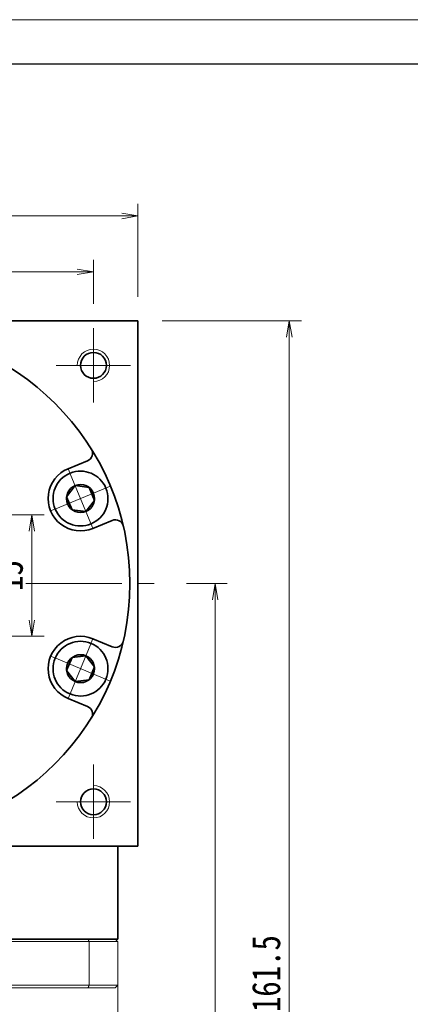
# Model space of a CAD drawing. Header units: millimetres. Extents: x -6 to 459, y -29 to 297.
# Tile 8 of 8: x 288 to 336, y 176 to 297. Entities that reach past the tile are written whole.
import ezdxf

# ---------------------------------------------------------------- set-up
doc = ezdxf.new("R2010")
doc.units = ezdxf.units.MM
doc.set_wipeout_variables(frame=1)
doc.linetypes.add('点画线', pattern=[18, 12, -2, 2, -2])
for name, color, linetype, lineweight in [('EB0_1', 7, 'Continuous', 35), ('中心线层', 1, '点画线', 18), ('图框_外框线', 7, 'Continuous', 18), ('尺寸线层', 3, 'Continuous', 18), ('粗实线层', 7, 'Continuous', 35)]:
    doc.layers.add(name, color=color, linetype=linetype, lineweight=lineweight)
doc.styles.add('宋体', font='SimSun.ttf', dxfattribs={"width": 0.8})
doc.dimstyles.new('A水平标注$0', dxfattribs={"dimtxt": 3.5, "dimasz": 2, "dimexe": 1.5, "dimexo": 3, "dimgap": 1.1, "dimtad": 1, "dimtoh": 1, "dimdec": 4, "dimdsep": 46, "dimtxsty": '宋体', "dimblk": 'OPEN', "dimcen": 3, "dimclrd": 3, "dimclre": 3, "dimclrt": 6, "dimadec": 0, "dimazin": 0, "dimtm": 1e-09, "dimtfac": 1, "dimtdec": 4, "dimtix": 1, "dimtmove": 0, "dimatfit": 3, "dimldrblk": 'OPEN', "dimfxl": 0, "dimlwd": 13, "dimlwe": 13, "dimarcsym": 0})

# ---------------------------------------------------------------- blocks, each defined once
blk = doc.blocks.new('_Open')
at = {"color": 0, "linetype": 'ByBlock', "lineweight": -2}
for p, q in [((-1, 0.167), (0, 0)), ((-1, -0.167), (0, 0)), ((0, 0), (-1, 0))]:
    blk.add_line(p, q, dxfattribs=at)
blk = doc.blocks.new('*D22')
at = {"layer": 'Defpoints', "color": 0, "transparency": 16777216}
for p in [(296.82, 266.26), (269.82, 262.97), (296.82, 259.29)]:
    blk.add_point(p, dxfattribs=at)
at = {"layer": '尺寸线层', "color": 3, "lineweight": 13, "transparency": 16777216}
for p, q in [((269.82, 265.97), (269.82, 267.76)), ((296.82, 262.29), (296.82, 267.76)), ((271.82, 266.26), (294.82, 266.26))]:
    blk.add_line(p, q, dxfattribs=at)
at = {"layer": '尺寸线层', "color": 3, "lineweight": 13, "transparency": 16777216, "xscale": 2, "yscale": 2, "zscale": 2, "rotation": 180}
blk.add_blockref('_Open', (269.82, 266.26), dxfattribs=at)
at = {"layer": '尺寸线层', "color": 3, "lineweight": 13, "transparency": 16777216, "xscale": 2, "yscale": 2, "zscale": 2}
blk.add_blockref('_Open', (296.82, 266.26), dxfattribs=at)
at = {"layer": '尺寸线层', "color": 6, "transparency": 16777216, "insert": (283.32, 269.11), "char_height": 3.5, "attachment_point": 5, "style": '宋体', "bg_fill": 3, "box_fill_scale": 1.1, "bg_fill_color": 256, "bg_fill_true_color": 13158600, "bg_fill_transparency": 0}
blk.add_mtext('27', dxfattribs=at)
blk = doc.blocks.new('*D26')
at = {"layer": 'Defpoints', "color": 0, "transparency": 16777216}
for p in [(302.32, 273.18), (237.32, 260.19), (302.32, 260.19)]:
    blk.add_point(p, dxfattribs=at)
at = {"layer": '尺寸线层', "color": 3, "lineweight": 13, "transparency": 16777216}
for p, q in [((237.32, 263.19), (237.32, 274.68)), ((302.32, 263.19), (302.32, 274.68)), ((239.32, 273.18), (300.32, 273.18))]:
    blk.add_line(p, q, dxfattribs=at)
at = {"layer": '尺寸线层', "color": 3, "lineweight": 13, "transparency": 16777216, "xscale": 2, "yscale": 2, "zscale": 2, "rotation": 180}
blk.add_blockref('_Open', (237.32, 273.18), dxfattribs=at)
at = {"layer": '尺寸线层', "color": 3, "lineweight": 13, "transparency": 16777216, "xscale": 2, "yscale": 2, "zscale": 2}
blk.add_blockref('_Open', (302.32, 273.18), dxfattribs=at)
at = {"layer": '尺寸线层', "color": 6, "transparency": 16777216, "insert": (269.82, 276.03), "char_height": 3.5, "attachment_point": 5, "style": '宋体', "bg_fill": 3, "box_fill_scale": 1.1, "bg_fill_color": 256, "bg_fill_true_color": 13158600, "bg_fill_transparency": 0}
blk.add_mtext('65', dxfattribs=at)
blk = doc.blocks.new('*D27')
at = {"layer": 'Defpoints', "color": 0, "transparency": 16777216}
for p in [(305.32, 227.69), (299.62, 98.69), (311.85, 98.69)]:
    blk.add_point(p, dxfattribs=at)
at = {"layer": '尺寸线层', "color": 3, "lineweight": 13, "transparency": 16777216}
for p, q in [((308.32, 227.69), (313.35, 227.69)), ((311.85, 225.69), (311.85, 100.69)), ((302.62, 98.69), (313.35, 98.69))]:
    blk.add_line(p, q, dxfattribs=at)
at = {"layer": '尺寸线层', "color": 3, "lineweight": 13, "transparency": 16777216, "xscale": 2, "yscale": 2, "zscale": 2}
for p, rotation in [((311.85, 227.69), 90), ((311.85, 98.69), 270)]:
    blk.add_blockref('_Open', p, dxfattribs=dict(at, rotation=rotation))
at = {"layer": '尺寸线层', "color": 6, "transparency": 16777216, "insert": (309, 163.19), "char_height": 3.5, "attachment_point": 5, "rotation": 90, "style": '宋体', "bg_fill": 3, "box_fill_scale": 1.1, "bg_fill_color": 256, "bg_fill_true_color": 13158600, "bg_fill_transparency": 0}
blk.add_mtext('129', dxfattribs=at)
blk = doc.blocks.new('*D28')
at = {"layer": 'Defpoints', "color": 0, "transparency": 16777216}
for p in [(302.32, 260.19), (299.62, 98.69), (321.02, 98.69)]:
    blk.add_point(p, dxfattribs=at)
at = {"layer": '尺寸线层', "color": 3, "lineweight": 13, "transparency": 16777216}
for p, q in [((305.32, 260.19), (322.52, 260.19)), ((321.02, 258.19), (321.02, 100.69)), ((302.62, 98.69), (322.52, 98.69))]:
    blk.add_line(p, q, dxfattribs=at)
at = {"layer": '尺寸线层', "color": 3, "lineweight": 13, "transparency": 16777216, "xscale": 2, "yscale": 2, "zscale": 2}
for p, rotation in [((321.02, 260.19), 90), ((321.02, 98.69), 270)]:
    blk.add_blockref('_Open', p, dxfattribs=dict(at, rotation=rotation))
at = {"layer": '尺寸线层', "color": 6, "transparency": 16777216, "insert": (318.17, 179.44), "char_height": 3.5, "attachment_point": 5, "rotation": 90, "style": '宋体', "bg_fill": 3, "box_fill_scale": 1.1, "bg_fill_color": 256, "bg_fill_true_color": 13158600, "bg_fill_transparency": 0}
blk.add_mtext('161.5', dxfattribs=at)
blk = doc.blocks.new('*D29')
at = {"layer": 'Defpoints', "color": 0, "transparency": 16777216}
for p in [(272.32, 236.19), (269.82, 221.19), (289.22, 221.19)]:
    blk.add_point(p, dxfattribs=at)
at = {"layer": '尺寸线层', "color": 3, "lineweight": 13, "transparency": 16777216}
for p, q in [((275.32, 236.19), (290.72, 236.19)), ((289.22, 234.19), (289.22, 223.19)), ((272.82, 221.19), (290.72, 221.19))]:
    blk.add_line(p, q, dxfattribs=at)
at = {"layer": '尺寸线层', "color": 3, "lineweight": 13, "transparency": 16777216, "xscale": 2, "yscale": 2, "zscale": 2}
for p, rotation in [((289.22, 236.19), 90), ((289.22, 221.19), 270)]:
    blk.add_blockref('_Open', p, dxfattribs=dict(at, rotation=rotation))
at = {"layer": '尺寸线层', "color": 6, "transparency": 16777216, "insert": (286.37, 228.69), "char_height": 3.5, "attachment_point": 5, "rotation": 90, "style": '宋体', "bg_fill": 3, "box_fill_scale": 1.1, "bg_fill_color": 256, "bg_fill_true_color": 13158600, "bg_fill_transparency": 0}
blk.add_mtext('15', dxfattribs=at)
blk = doc.blocks.new('*X6')
at = {"layer": '中心线层', "linetype": '点画线', "lineweight": 18}
for p, q in [((0, -3.89), (0, 3.89)), ((-3.89, 0), (3.89, 0))]:
    blk.add_line(p, q, dxfattribs=at)
at = {"layer": '粗实线层'}
for p, q in [((-1.73, 0), (-0.87, 1.5)), ((-0.87, 1.5), (0.87, 1.5)), ((1.73, 0), (0.87, 1.5)), ((1.73, 0), (0.87, 1.5)), ((-1.73, 0), (-0.87, -1.5)), ((1.73, 0), (0.87, -1.5)), ((-0.87, -1.5), (0.87, -1.5))]:
    blk.add_line(p, q, dxfattribs=at)
blk.add_circle((0, 0), 1.73, dxfattribs=at)
for start, end in [(0, 180), (180, 360)]:
    blk.add_arc((0, 0), 3.39, start, end, dxfattribs=at)

msp = doc.modelspace()

# ---------------------------------------------------------------- linework, layer by layer
at = {"color": 7, "linetype": 'Continuous', "lineweight": 15}
for p, q in [((243.36133, 183.39373), (296.27635, 183.39373)), ((296.16272, 183.69373), (243.47496, 183.69373)), ((296.27635, 183.39373), (296.27635, 177.99373)), ((296.27635, 177.99373), (269.81884, 177.99373)), ((274.05086, 177.69373), (296.16272, 177.69373))]:
    msp.add_line(p, q, dxfattribs=at)
for points in [[(296.27635, 183.39373), (296.16272, 183.69373)], [(296.16272, 177.69373), (296.27635, 177.99373)]]:
    msp.add_open_spline(points, degree=1, dxfattribs=at)
at = {"layer": '中心线层'}
for p, q in [((296.81884, 259.29373), (296.81884, 250.09373)), ((292.21884, 254.69373), (301.41884, 254.69373)), ((234.31884, 227.69373), (305.31884, 227.69373)), ((296.81884, 205.29373), (296.81884, 196.09373)), ((301.41884, 200.69373), (292.21884, 200.69373))]:
    msp.add_line(p, q, dxfattribs=at)
at = {"layer": '粗实线层'}
for p, q in [((237.31884, 260.19373), (302.31884, 260.19373)), ((302.31884, 195.19373), (302.31884, 260.19373)), ((293.69479, 241.91304), (296.08521, 242.90318)), ((293.69479, 213.47441), (296.08521, 212.48427)), ((237.31884, 195.19373), (302.31884, 195.19373))]:
    msp.add_line(p, q, dxfattribs=at)
for centre in [(296.81884, 254.69373), (296.81884, 200.69373)]:
    msp.add_circle(centre, 1.6, dxfattribs=at)
at = {"layer": '粗实线层', "lineweight": 18}
for centre, start, end in [((296.81884, 254.69373), 270, 180), ((296.81884, 200.69373), 180, 90)]:
    msp.add_arc(centre, 2, start, end, dxfattribs=at)
at = {"layer": '粗实线层'}
for centre, start, end in [((295.70253, 243.82706), 292.4999458, 31.9354625), ((295.70253, 211.56039), 328.0645374, 67.5000542)]:
    msp.add_arc(centre, 1, start, end, dxfattribs=at)

# ---------------------------------------------------------------- next in the draw order: dimensions: what is measured, and where the dimension line sits
at = {"layer": '尺寸线层'}
dim = msp.add_linear_dim(base=(296.81884, 266.25795), p1=(269.81884, 262.96598), p2=(296.81884, 259.29373), dimstyle='A水平标注$0', override={"dimblk": 'Open', "dimtfill": 1, "dimtfillclr": 256}, dxfattribs=at)
dim.commit()
dim.dimension.update_dxf_attribs({"geometry": '*D22', "text_midpoint": (283.31884, 269.10795)})

# ---------------------------------------------------------------- next in the draw order: linework, layer by layer
at = {"layer": '粗实线层'}
msp.add_circle((269.81884, 227.69373), 31.5, dxfattribs=at)

# ---------------------------------------------------------------- next in the draw order: dimensions: what is measured, and where the dimension line sits
at = {"layer": '尺寸线层'}
dim = msp.add_linear_dim(base=(302.31884, 273.17583), p1=(237.31884, 260.19373), p2=(302.31884, 260.19373), dimstyle='A水平标注$0', override={"dimblk": 'Open', "dimtfill": 1, "dimtfillclr": 256}, dxfattribs=at)
dim.commit()
dim.dimension.update_dxf_attribs({"geometry": '*D26', "text_midpoint": (269.81884, 276.02583)})

# ---------------------------------------------------------------- next in the draw order: dimensions: what is measured, and where the dimension line sits
dim = msp.add_linear_dim(base=(289.22342, 221.19373), p1=(272.31884, 236.19373), p2=(269.81884, 221.19373), angle=270, dimstyle='A水平标注$0', override={"dimblk": 'Open', "dimtfill": 1, "dimtfillclr": 256}, dxfattribs=at)
dim.commit()
dim.dimension.update_dxf_attribs({"geometry": '*D29', "text_midpoint": (286.37342, 228.69373)})
dim = msp.add_linear_dim(base=(311.85171, 98.69373), p1=(305.31884, 227.69373), p2=(299.61884, 98.69373), angle=270, dimstyle='A水平标注$0', dxfattribs=at)
dim.commit()
dim.dimension.update_dxf_attribs({"geometry": '*D27', "text_midpoint": (309.00171, 163.19373)})

# ---------------------------------------------------------------- next in the draw order: linework, layer by layer
at = {"layer": '粗实线层'}
for centre, start, end in [((295.22553, 238.21752), 112.5, 292.5), ((295.22553, 217.16993), 67.5, 247.5)]:
    msp.add_arc(centre, 4, start, end, dxfattribs=at)

# ---------------------------------------------------------------- next in the draw order: dimensions: what is measured, and where the dimension line sits
at = {"layer": '尺寸线层'}
dim = msp.add_linear_dim(base=(321.01662, 98.69373), p1=(302.31884, 260.19373), p2=(299.61884, 98.69373), angle=270, dimstyle='A水平标注$0', dxfattribs=at)
dim.commit()
dim.dimension.update_dxf_attribs({"geometry": '*D28', "text_midpoint": (318.16662, 179.44373)})

# ---------------------------------------------------------------- next in the draw order: linework, layer by layer
at = {"color": 7, "linetype": 'Continuous', "lineweight": 15}
for p, q in [((299.51884, 183.69373), (296.16272, 183.69373)), ((296.27635, 183.39373), (299.81884, 183.39373)), ((299.81884, 177.99373), (299.81884, 183.39373)), ((299.81884, 177.99373), (296.27635, 177.99373)), ((296.16272, 177.69373), (299.51884, 177.69373))]:
    msp.add_line(p, q, dxfattribs=at)
for points in [[(299.51884, 183.69373), (299.81884, 183.39373)], [(299.51884, 177.69373), (299.81884, 177.99373)], [(299.81884, 177.99373), (299.81884, 159.14373)]]:
    msp.add_open_spline(points, degree=1, dxfattribs=at)
at = {"layer": 'EB0_1'}
msp.add_line((299.81884, 183.69373), (239.81884, 183.69373), dxfattribs=at)
at = {"layer": '粗实线层'}
for p, q in [((296.75626, 234.522), (299.14668, 235.51215)), ((296.75626, 220.86545), (299.14668, 219.8753)), ((299.81884, 183.69373), (299.81884, 195.19373))]:
    msp.add_line(p, q, dxfattribs=at)
for centre, start, end in [((299.52937, 234.58827), 13.0645374, 112.5000542), ((299.52937, 220.79918), 247.4999458, 346.9354625)]:
    msp.add_arc(centre, 1, start, end, dxfattribs=at)

# ---------------------------------------------------------------- next in the draw order: wipeouts: each hides what was drawn before it
for points in [[(296.52282, 235.08557), (296.54225, 235.09369), (296.56162, 235.10192), (296.58094, 235.11028), (296.60021, 235.11876), (296.61943, 235.12735), (296.63859, 235.13607), (296.6577, 235.1449), (296.67675, 235.15386), (296.69575, 235.16293), (296.71469, 235.17212), (296.73357, 235.18142), (296.7524, 235.19084), (296.77116, 235.20038), (296.78987, 235.21004), (296.80851, 235.21981), (296.8271, 235.2297), (296.84562, 235.2397), (296.86408, 235.24982), (296.88248, 235.26005), (296.90081, 235.2704), (296.91908, 235.28086), (296.93729, 235.29143), (296.95542, 235.30212), (296.97349, 235.31292), (296.9915, 235.32383), (297.00943, 235.33485), (297.0273, 235.34599), (297.0451, 235.35723), (297.06282, 235.36858), (297.08048, 235.38005), (297.08048, 235.38005), (297.20941, 235.46865), (297.33411, 235.5631), (297.45432, 235.6632), (297.56979, 235.76874), (297.68027, 235.8795), (297.78551, 235.99523), (297.88531, 236.1157), (297.97944, 236.24064), (298.06771, 236.3698), (298.14993, 236.50288), (298.22592, 236.63962), (298.29552, 236.77972), (298.35858, 236.92288), (298.41497, 237.0688), (298.46457, 237.21716), (298.50727, 237.36766), (298.54298, 237.51996), (298.57163, 237.67375), (298.59315, 237.8287), (298.60751, 237.98447), (298.61466, 238.14074), (298.61459, 238.29718), (298.60731, 238.45344), (298.59282, 238.6092), (298.57117, 238.76413), (298.54239, 238.9179), (298.50655, 239.07017), (298.46372, 239.22063), (298.41399, 239.36895), (298.35748, 239.51482), (298.35748, 239.51482), (298.29429, 239.65792), (298.22458, 239.79796), (298.14847, 239.93464), (298.06614, 240.06766), (297.97776, 240.19673), (297.88353, 240.3216), (297.78363, 240.44198), (297.67828, 240.55763), (297.56771, 240.66829), (297.45216, 240.77373), (297.33186, 240.87373), (297.20707, 240.96808), (297.07807, 241.05657), (296.94512, 241.13901), (296.80851, 241.21523), (296.66853, 241.28507), (296.52548, 241.34837), (296.37966, 241.40501), (296.23138, 241.45486), (296.08096, 241.49782), (295.92872, 241.53379), (295.77498, 241.5627), (295.62007, 241.58448), (295.46432, 241.5991), (295.30806, 241.60652), (295.15162, 241.60672), (294.99535, 241.5997), (294.83956, 241.58548), (294.68459, 241.56409), (294.53078, 241.53557), (294.53078, 241.53557), (294.51019, 241.53119), (294.48963, 241.52668), (294.46909, 241.52205), (294.44858, 241.51729), (294.42811, 241.5124), (294.40766, 241.50738), (294.38725, 241.50224), (294.36687, 241.49697), (294.34652, 241.49158), (294.32621, 241.48606), (294.30593, 241.48041), (294.28568, 241.47463), (294.26547, 241.46874), (294.2453, 241.46271), (294.22517, 241.45656), (294.20507, 241.45029), (294.18502, 241.44389), (294.165, 241.43736), (294.14503, 241.43072), (294.1251, 241.42394), (294.10521, 241.41705), (294.08536, 241.41003), (294.06556, 241.40289), (294.0458, 241.39562), (294.02608, 241.38824), (294.00642, 241.38073), (293.9868, 241.3731), (293.96723, 241.36534), (293.9477, 241.35747), (293.92823, 241.34947), (293.92823, 241.34947), (293.76609, 241.27728), (293.60796, 241.19671), (293.45426, 241.10797), (293.30541, 241.01131), (293.16183, 240.90699), (293.0239, 240.7953), (292.892, 240.67654), (292.76651, 240.55104), (292.64775, 240.41915), (292.53606, 240.28122), (292.43174, 240.13764), (292.33508, 239.98879), (292.24634, 239.83509), (292.16576, 239.67695), (292.09357, 239.51482), (292.02997, 239.34913), (291.97513, 239.18033), (291.92919, 239.0089), (291.89229, 238.8353), (291.86453, 238.66), (291.84598, 238.4835), (291.83669, 238.30626), (291.83669, 238.12878), (291.84598, 237.95154), (291.86453, 237.77504), (291.89229, 237.59974), (291.92919, 237.42614), (291.97513, 237.25471), (292.02997, 237.08592), (292.09357, 236.92022), (292.09357, 236.92022), (292.16576, 236.75809), (292.24634, 236.59995), (292.33508, 236.44625), (292.43174, 236.2974), (292.53606, 236.15382), (292.64775, 236.01589), (292.76651, 235.884), (292.892, 235.7585), (293.0239, 235.63974), (293.16183, 235.52805), (293.30541, 235.42373), (293.45426, 235.32707), (293.60796, 235.23833), (293.76609, 235.15776), (293.92823, 235.08557), (294.09392, 235.02197), (294.26271, 234.96712), (294.43415, 234.92119), (294.60775, 234.88429), (294.78304, 234.85652), (294.95955, 234.83797), (295.13679, 234.82868), (295.31427, 234.82868), (295.4915, 234.83797), (295.66801, 234.85652), (295.8433, 234.88429), (296.01691, 234.92119), (296.18834, 234.96712), (296.35713, 235.02197)], [(293.92823, 214.03798), (293.9477, 214.02998), (293.96723, 214.02211), (293.9868, 214.01436), (294.00642, 214.00673), (294.02608, 213.99922), (294.0458, 213.99183), (294.06556, 213.98456), (294.08536, 213.97742), (294.10521, 213.9704), (294.1251, 213.96351), (294.14503, 213.95674), (294.165, 213.95009), (294.18502, 213.94357), (294.20507, 213.93717), (294.22517, 213.93089), (294.2453, 213.92474), (294.26547, 213.91872), (294.28568, 213.91282), (294.30593, 213.90704), (294.32621, 213.9014), (294.34652, 213.89588), (294.36687, 213.89048), (294.38725, 213.88521), (294.40766, 213.88007), (294.42811, 213.87505), (294.44858, 213.87017), (294.46909, 213.8654), (294.48963, 213.86077), (294.51019, 213.85626), (294.53078, 213.85189), (294.53078, 213.85189), (294.68459, 213.82337), (294.83956, 213.80198), (294.99535, 213.78776), (295.15162, 213.78074), (295.30806, 213.78094), (295.46432, 213.78835), (295.62007, 213.80297), (295.77498, 213.82476), (295.92872, 213.85367), (296.08096, 213.88964), (296.23138, 213.93259), (296.37966, 213.98244), (296.52548, 214.03908), (296.66853, 214.10239), (296.80851, 214.17222), (296.94512, 214.24845), (297.07807, 214.33089), (297.20707, 214.41937), (297.33186, 214.51372), (297.45216, 214.61372), (297.56771, 214.71916), (297.67828, 214.82983), (297.78363, 214.94547), (297.88353, 215.06586), (297.97776, 215.19072), (298.06614, 215.3198), (298.14847, 215.45281), (298.22458, 215.58949), (298.29429, 215.72953), (298.35748, 215.87264), (298.35748, 215.87264), (298.41399, 216.0185), (298.46372, 216.16683), (298.50655, 216.31728), (298.54239, 216.46956), (298.57117, 216.62332), (298.59282, 216.77825), (298.60731, 216.93401), (298.61459, 217.09028), (298.61466, 217.24671), (298.60751, 217.40298), (298.59315, 217.55876), (298.57163, 217.7137), (298.54298, 217.86749), (298.50727, 218.0198), (298.46457, 218.17029), (298.41497, 218.31865), (298.35858, 218.46457), (298.29552, 218.60773), (298.22592, 218.74783), (298.14993, 218.88457), (298.06771, 219.01766), (297.97944, 219.14681), (297.88531, 219.27175), (297.78551, 219.39222), (297.68027, 219.50796), (297.56979, 219.61871), (297.45432, 219.72425), (297.33411, 219.82436), (297.20941, 219.91881), (297.08048, 220.0074), (297.08048, 220.0074), (297.06282, 220.01887), (297.0451, 220.03022), (297.0273, 220.04147), (297.00943, 220.0526), (296.9915, 220.06362), (296.97349, 220.07453), (296.95542, 220.08533), (296.93729, 220.09602), (296.91908, 220.10659), (296.90081, 220.11705), (296.88248, 220.1274), (296.86408, 220.13763), (296.84562, 220.14775), (296.8271, 220.15775), (296.80851, 220.16764), (296.78987, 220.17741), (296.77116, 220.18707), (296.7524, 220.19661), (296.73357, 220.20603), (296.71469, 220.21534), (296.69575, 220.22453), (296.67675, 220.2336), (296.6577, 220.24255), (296.63859, 220.25138), (296.61943, 220.2601), (296.60021, 220.2687), (296.58094, 220.27717), (296.56162, 220.28553), (296.54225, 220.29377), (296.52282, 220.30188), (296.52282, 220.30188), (296.35713, 220.36549), (296.18834, 220.42033), (296.01691, 220.46627), (295.8433, 220.50317), (295.66801, 220.53093), (295.4915, 220.54948), (295.31427, 220.55877), (295.13679, 220.55877), (294.95955, 220.54948), (294.78304, 220.53093), (294.60775, 220.50317), (294.43415, 220.46627), (294.26271, 220.42033), (294.09392, 220.36549), (293.92823, 220.30188), (293.76609, 220.2297), (293.60796, 220.14912), (293.45426, 220.06038), (293.30541, 219.96372), (293.16183, 219.8594), (293.0239, 219.74771), (292.892, 219.62895), (292.76651, 219.50345), (292.64775, 219.37156), (292.53606, 219.23363), (292.43174, 219.09005), (292.33508, 218.9412), (292.24634, 218.7875), (292.16576, 218.62936), (292.09357, 218.46723), (292.09357, 218.46723), (292.02997, 218.30154), (291.97513, 218.13274), (291.92919, 217.96131), (291.89229, 217.78771), (291.86453, 217.61242), (291.84598, 217.43591), (291.83669, 217.25867), (291.83669, 217.08119), (291.84598, 216.90396), (291.86453, 216.72745), (291.89229, 216.55215), (291.92919, 216.37855), (291.97513, 216.20712), (292.02997, 216.03833), (292.09357, 215.87264), (292.16576, 215.7105), (292.24634, 215.55236), (292.33508, 215.39866), (292.43174, 215.24981), (292.53606, 215.10623), (292.64775, 214.9683), (292.76651, 214.83641), (292.892, 214.71091), (293.0239, 214.59216), (293.16183, 214.48046), (293.30541, 214.37614), (293.45426, 214.27948), (293.60796, 214.19074), (293.76609, 214.11017)]]:
    msp.add_wipeout(points).dxf.layer = '粗实线层'

# ---------------------------------------------------------------- next in the draw order: linework, layer by layer
at = {"layer": '图框_外框线', "color": 3}
msp.add_lwpolyline([(-3.32679, -29.49834), (459.04685, -29.49834), (459.04685, 297.46587), (-3.32679, 297.46587)], close=True, dxfattribs=at)
at = {"layer": '图框_外框线', "color": 3, "lineweight": 25}
msp.add_lwpolyline([(24.19545, -23.9939), (453.5424, -23.9939), (453.5424, 291.96142), (24.19545, 291.96142)], close=True, dxfattribs=at)

# ---------------------------------------------------------------- next in the draw order: block references
at = {"layer": '粗实线层'}
for p, rotation in [((295.22553, 238.21752), 292.5000000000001), ((295.22553, 217.16993), 247.5000000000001)]:
    msp.add_blockref('*X6', p, dxfattribs=dict(at, rotation=rotation))

doc.saveas('drawing.dxf')
